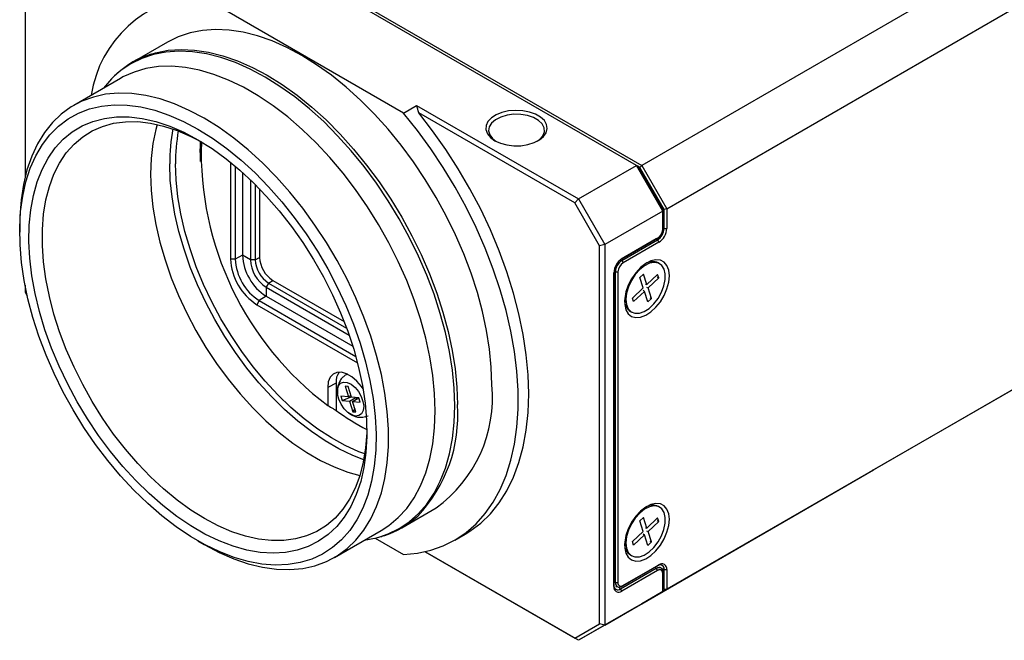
# Model space of a CAD drawing. Header units: millimetres. Extents: x 6 to 366, y 5 to 281.
# Tile 6 of 9: x 292 to 339, y 183 to 212. Entities that reach past the tile are written whole.
import ezdxf

# ---------------------------------------------------------------- set-up
doc = ezdxf.new("R2010")
doc.units = ezdxf.units.MM
doc.header["$LTSCALE"] = 1.333333

msp = doc.modelspace()

# ---------------------------------------------------------------- linework, layer by layer
at = {"color": 7, "linetype": 'Continuous', "lineweight": 25}
for p, q in [((321.7141379, 205.4189804), (296.5725634, 219.9329024)), ((296.6982713, 220.0054603), (321.9655536, 205.4189687)), ((346.5414426, 219.6063274), (321.9655536, 205.4189687)), ((323.1597784, 203.3505107), (347.7356674, 217.5378694)), ((292.5499115, 217.4051714), (292.5499115, 204.8647194)), ((310.5988022, 207.9169682), (300.899674, 213.5161557)), ((299.338648, 211.2969291), (297.697006, 210.3492294)), ((297.0965337, 209.5663757), (294.8731876, 208.2828653)), ((296.8950418, 209.7509558), (296.8696305, 209.728246)), ((310.5988022, 207.9169682), (311.2273415, 208.2798163)), ((311.2273415, 208.2798163), (318.9485647, 203.822449)), ((318.7707869, 203.6347759), (311.330832, 207.9297705)), ((300.909485, 206.0341118), (300.909485, 205.5986941)), ((302.3551255, 205.5660226), (302.3551255, 200.9536198)), ((302.5787316, 205.382232), (302.5787316, 200.9536198)), ((318.9485647, 203.822449), (321.7141379, 205.4189804)), ((322.9712166, 203.2416562), (321.7141379, 205.4189804)), ((321.7141379, 205.4189804), (321.7509569, 205.3977135)), ((321.7509569, 205.3977135), (322.9712166, 203.2841616)), ((321.8766647, 205.3251321), (321.7509671, 205.3976958)), ((321.9655536, 205.4189687), (321.8766647, 205.3251321)), ((323.0340705, 203.3204465), (321.8766647, 205.3251321)), ((321.9655536, 205.4189687), (323.1597784, 203.3505107)), ((302.924105, 205.0831209), (302.924105, 201.1331422)), ((303.2979346, 204.7378672), (303.2979346, 200.917335)), ((303.528493, 204.5133777), (303.528493, 200.917335)), ((303.7379121, 204.301551), (303.7379121, 201.0261894)), ((318.9485647, 203.822449), (318.7707869, 203.6347759)), ((319.9542277, 201.5849964), (318.7707869, 203.6347759)), ((318.9485647, 203.822449), (320.2056434, 201.6451248)), ((322.9712166, 203.2416562), (320.2056434, 201.6451248)), ((322.9712166, 203.2416562), (322.9712166, 203.2841616)), ((322.9712166, 202.3834038), (322.9712166, 203.2416562)), ((323.1597784, 203.3505107), (323.0340705, 203.3204465)), ((323.0340705, 202.4069524), (323.0340705, 203.3204465)), ((323.1597784, 203.3505107), (323.1597784, 202.4069524)), ((292.2953531, 202.5852411), (292.2953531, 202.2405354)), ((322.7706801, 201.9833209), (322.7708686, 201.9834287)), ((323.0340705, 202.4069524), (323.1597784, 202.4069524)), ((320.2056434, 201.6451248), (319.9542277, 201.5849964)), ((319.9542277, 183.5599019), (319.9542277, 201.5849964)), ((320.2056434, 201.6451248), (320.2056434, 183.4997734)), ((322.6580439, 201.9109759), (320.9935792, 200.9501009)), ((321.0227446, 200.968205), (322.7198008, 201.9478947)), ((321.0227446, 200.8829316), (322.7198008, 201.8626213)), ((322.7826548, 201.7537551), (321.0855985, 200.7740654)), ((322.7198008, 201.9478947), (322.6580439, 201.9109759)), ((322.7198008, 201.8626213), (322.7826548, 201.7537551)), ((302.924105, 201.1331422), (302.5787316, 200.9536198)), ((303.2979346, 200.917335), (302.924105, 201.1331422)), ((303.528493, 200.917335), (303.7379121, 201.0261894)), ((302.5787316, 200.9536198), (302.3551255, 200.9536198)), ((303.528493, 200.917335), (303.2979346, 200.917335)), ((321.0227446, 200.8829316), (321.0855985, 200.7740654)), ((322.8207279, 200.731092), (322.757874, 200.7673768)), ((320.6346402, 185.3442189), (320.6346402, 200.2959885)), ((320.6357276, 200.3301412), (320.6357276, 185.4161498)), ((320.7084749, 200.3386005), (320.8341828, 200.3386005)), ((320.7084749, 185.5319938), (320.7084749, 200.3386005)), ((320.8341828, 200.3386005), (320.8341828, 185.5319938)), ((322.0502738, 200.2397242), (321.8790434, 200.0783671)), ((322.041435, 199.5789224), (321.8790434, 200.0783671)), ((322.2126653, 199.7402795), (322.0502738, 200.2397242)), ((322.7263563, 200.2243507), (322.2126653, 199.7402795)), ((322.7023009, 200.0945026), (322.7804868, 200.0578692)), ((322.7804868, 200.0578692), (322.7263563, 200.2243507)), ((292.5499115, 199.7092828), (292.5499115, 199.3800768)), ((304.167461, 199.81061), (304.0521818, 199.6109405)), ((304.0521818, 199.6109405), (308.0086941, 197.3268945)), ((304.0521818, 199.6109405), (304.0521818, 199.1792559)), ((304.167461, 199.81061), (304.3664515, 199.9375273)), ((304.167461, 199.81061), (307.8889336, 197.6622496)), ((304.3664515, 199.9375273), (307.771782, 197.9716719)), ((322.1418447, 199.7542604), (322.2126653, 199.7402795)), ((322.1886099, 199.6104313), (322.2667958, 199.5737979)), ((322.7804868, 200.0578692), (322.2667958, 199.5737979)), ((292.5499115, 199.3800768), (292.6586331, 199.1917655)), ((304.0521818, 199.1792559), (303.7240073, 198.9699441)), ((304.0521818, 199.1792559), (308.1834973, 196.7942982)), ((322.041435, 199.5789224), (321.527744, 199.0948511)), ((322.0955655, 199.4124408), (321.5818745, 198.9283695)), ((322.0406782, 199.4710295), (322.0955655, 199.4124408)), ((322.2579571, 198.9129961), (322.0955655, 199.4124408)), ((322.4291874, 199.0743532), (322.2667958, 199.5737979)), ((347.7356674, 199.392518), (323.1597784, 185.2051593)), ((303.7240073, 198.9699441), (303.6122043, 198.7762956)), ((303.6122043, 198.7762956), (308.4066984, 196.0084931)), ((303.7240073, 198.9699441), (308.324897, 196.313907)), ((321.5818745, 198.9283695), (321.527744, 199.0948511)), ((322.4291874, 199.0743532), (322.2579571, 198.9129961)), ((322.3510015, 199.1109866), (322.4291874, 199.0743532)), ((321.424649, 198.4579131), (321.4875029, 198.4216283)), ((332.9649924, 190.8653529), (346.4785887, 198.666586)), ((307.3834404, 195.0386363), (306.9865526, 194.8323371)), ((307.3834404, 195.0386363), (307.3834404, 193.7380164)), ((306.9865526, 194.8323371), (306.9865526, 193.9747084)), ((307.9648369, 194.8772079), (307.8199471, 194.8906253)), ((307.8199471, 194.8906253), (307.9719819, 194.3845743)), ((308.1168716, 194.3711569), (307.9648369, 194.8772079)), ((308.0920214, 194.4538716), (307.9719819, 194.3845743)), ((307.9719819, 194.3845743), (307.6097577, 194.4181178)), ((307.6097577, 194.4181178), (307.6705716, 194.2156974)), ((307.6705716, 194.2156974), (308.114749, 194.3782221)), ((307.6705716, 194.2156974), (308.0327958, 194.1821539)), ((308.0327958, 194.1821539), (308.3265579, 194.3517391)), ((308.0327958, 194.1821539), (308.1848306, 193.6761029)), ((308.4790959, 194.3376135), (308.1168716, 194.3711569)), ((308.1776855, 194.1687365), (308.4714476, 194.3383217)), ((308.3297203, 193.6626855), (308.1776855, 194.1687365)), ((308.1776855, 194.1687365), (308.5399098, 194.1351931)), ((308.3719158, 194.2808633), (308.351311, 194.3494469)), ((308.5399098, 194.1351931), (308.4790959, 194.3376135)), ((308.2816414, 193.8227173), (308.1848306, 193.6761029)), ((308.1848306, 193.6761029), (308.3297203, 193.6626855)), ((321.9655536, 184.5155239), (333.0278464, 190.9016495)), ((333.0278464, 190.9016495), (332.9649924, 190.8653529)), ((310.5181861, 188.1398874), (312.1598282, 189.0875872)), ((322.8207279, 189.1180671), (322.757874, 189.1543519)), ((322.0502738, 188.6266993), (321.8790434, 188.4653422)), ((322.041435, 187.9658975), (321.8790434, 188.4653422)), ((322.2126653, 188.1272546), (322.0502738, 188.6266993)), ((322.7263563, 188.6113259), (322.2126653, 188.1272546)), ((322.7804868, 188.4448443), (322.2667958, 187.960773)), ((322.7023009, 188.4814777), (322.7804868, 188.4448443)), ((322.7804868, 188.4448443), (322.7263563, 188.6113259)), ((307.3166207, 186.7278714), (309.5399669, 188.0113818)), ((322.041435, 187.9658975), (321.527744, 187.4818262)), ((322.1418447, 188.1412355), (322.2126653, 188.1272546)), ((322.1886099, 187.9974065), (322.2667958, 187.960773)), ((322.4291874, 187.4613283), (322.2667958, 187.960773)), ((300.7949663, 187.5171782), (301.093474, 187.3447974)), ((309.2554397, 187.6438673), (310.5988022, 186.8683606)), ((313.0486448, 187.5479448), (313.5514763, 187.8382232)), ((321.5818745, 187.3153447), (321.527744, 187.4818262)), ((322.0955655, 187.7994159), (321.5818745, 187.3153447)), ((322.0406782, 187.8580046), (322.0955655, 187.7994159)), ((322.2579571, 187.2999712), (322.0955655, 187.7994159)), ((322.4291874, 187.4613283), (322.2579571, 187.2999712)), ((322.3510015, 187.4979617), (322.4291874, 187.4613283)), ((318.9485647, 182.7738414), (311.6295669, 186.9990089)), ((311.6295964, 186.9990155), (318.7707869, 182.876494)), ((321.424649, 186.8448882), (321.4875029, 186.8086034)), ((320.9609876, 185.2283201), (322.6580439, 186.2080098)), ((322.7198008, 186.3302006), (321.0227446, 185.3505108)), ((322.7198008, 186.0997879), (321.0227446, 185.1200982)), ((321.0855985, 185.3868074), (322.7826548, 186.3664972)), ((322.7198008, 186.0997879), (322.6580439, 186.2080098)), ((322.7198008, 186.3302006), (322.7826548, 186.3664972)), ((322.8865652, 186.2262421), (322.8181951, 186.2670894)), ((322.9712166, 185.9545573), (322.9712166, 186.0271269)), ((323.0340705, 186.1487176), (323.1597784, 186.1487176)), ((323.0340705, 185.2352235), (323.0340705, 186.1487176)), ((323.1597784, 186.1487176), (323.1597784, 185.2051593)), ((320.7084749, 185.5319938), (320.8341828, 185.5319938)), ((322.9712166, 185.0963049), (322.9712166, 185.9545573)), ((320.2056434, 183.4997734), (322.9712166, 185.0963049)), ((320.6346402, 185.3442189), (320.6357276, 185.4161498)), ((320.7376865, 185.364792), (320.8005404, 185.3285072)), ((321.0227446, 185.1200982), (320.9609876, 185.2283201)), ((321.0227446, 185.3505108), (321.0855985, 185.3868074)), ((321.7141379, 184.3703729), (322.9712166, 185.0963049)), ((323.1597784, 185.2051593), (321.9655536, 184.5155239)), ((322.9712217, 185.1989298), (323.0340705, 185.2352235)), ((323.0340705, 185.2352235), (323.1597784, 185.2051593)), ((321.7141379, 184.3703729), (318.9485647, 182.7738414)), ((321.965523, 184.5155416), (321.9655536, 184.5155239)), ((318.7707869, 182.876494), (319.9542277, 183.5599019)), ((320.2056434, 183.4997734), (318.9485647, 182.7738414)), ((320.2056434, 183.4997734), (319.9542277, 183.5599019)), ((318.9485647, 182.7738414), (318.7707869, 182.876494))]:
    msp.add_line(p, q, dxfattribs=at)
at = {"color": 8, "linetype": 'Continuous', "lineweight": 25}
for p, q in [((322.9712166, 202.4432372), (323.0340705, 202.4069524)), ((322.7198008, 201.8626213), (322.6569469, 201.8989061)), ((320.9598906, 200.9192164), (321.0227446, 200.8829316)), ((320.7084749, 200.3386005), (320.645621, 200.3748853)), ((322.6580439, 186.2080098), (322.594093, 186.2462169)), ((323.0340705, 186.1487176), (322.9712166, 186.1850024)), ((320.645621, 185.5682786), (320.7084749, 185.5319938)), ((320.8970367, 185.2665272), (320.9609876, 185.2283201))]:
    msp.add_line(p, q, dxfattribs=at)
at = {"color": 7, "linetype": 'Continuous', "lineweight": 25, "flags": 128}
for points in [[(314.8159184, 194.9581751), (314.7879688, 195.7957663), (314.7042925, 196.6604635), (314.5654053, 197.5469353), (314.3721635, 198.4497164), (314.1257584, 199.3632408), (313.8277094, 200.2818765), (313.4798539, 201.1999596), (313.0843365, 202.1118298), (312.6435959, 203.0118653), (312.1603492, 203.894517), (311.6375759, 204.754343), (311.0784991, 205.5860422), (310.4865655, 206.384487), (309.8654248, 207.1447546), (309.2189064, 207.8621578), (308.5509964, 208.5322735), (307.8658126, 209.1509702), (307.1675794, 209.7144335), (306.4606016, 210.2191894), (305.7492381, 210.6621259), (305.0378746, 211.0405122), (304.3308968, 211.3520155), (303.6326636, 211.5947151), (302.9474798, 211.7671148), (302.2795698, 211.8681516), (301.6330514, 211.8972027), (301.0119107, 211.8540888), (300.4199771, 211.739076), (299.8609003, 211.5528731), (299.338648, 211.2969291)], [(309.5399669, 188.0113818), (309.9048088, 188.248287), (310.3529877, 188.6234308), (310.7555436, 189.0645014), (311.1098658, 189.5686384), (311.4136564, 190.1325721), (311.6649451, 190.7526453), (311.8621024, 191.4248365), (312.0038495, 192.1447864), (312.0892671, 192.9078258), (312.1178014, 193.7090061), (312.0892671, 194.5431313), (312.0038495, 195.4047918), (311.8621024, 196.2883994), (311.6649451, 197.1882236), (311.4136564, 198.0984286), (311.1098658, 199.0131114), (310.7555436, 199.9263401), (310.3529877, 200.8321918), (309.9048088, 201.7247919), (309.4139136, 202.5983515), (308.8834857, 203.4472052), (308.316965, 204.2658478), (307.7180258, 205.0489702), (307.0905524, 205.7914935), (306.4386141, 206.4886021), (305.7664391, 207.1357751), (305.0783866, 207.7288153), (304.378919, 208.2638765), (303.6725725, 208.7374888), (302.9639281, 209.1465805), (302.2575816, 209.4884985), (301.558114, 209.7610254), (300.8700615, 209.9623937), (300.1978865, 210.0912975), (299.5459482, 210.1469008), (298.9184748, 210.1288429), (298.3195356, 210.037241), (297.7530149, 209.8726891), (297.222587, 209.6362545), (297.0965337, 209.5663757)], [(296.824751, 209.6891231), (296.6803442, 209.5492879), (296.2901063, 209.1008351)], [(301.0949041, 207.6667651), (300.3868345, 208.0425748), (299.6833569, 208.3500466), (298.9890337, 208.5871865), (298.308368, 208.7524566), (297.6457739, 208.844785), (297.0055489, 208.8635729), (296.3918448, 208.8086985), (295.8086419, 208.6805177), (295.2597224, 208.4798618), (294.7486464, 208.208032), (294.2787282, 207.8667914), (293.8530156, 207.4583529), (293.4742694, 206.9853656), (293.1449459, 206.4508968), (292.867181, 205.8584128), (292.642776, 205.2117561), (292.4731863, 204.5151206), (292.3595117, 203.7730241), (292.3024895, 202.9902795), (292.2953531, 202.5852411)], [(300.7963479, 207.1496506), (301.4892579, 206.7169782), (302.1775567, 206.221857), (302.8566638, 205.667582), (303.5220598, 205.0578419), (304.1693167, 204.3966943), (304.794127, 203.6885391), (305.3923327, 202.9380889), (305.959953, 202.150338), (306.4932103, 201.3305285), (306.9885559, 200.4841162), (307.4426933, 199.6167339), (307.8526005, 198.7341538), (308.2155495, 197.8422494), (308.5291248, 196.946956), (308.7912399, 196.0542319), (309.0001502, 195.1700179), (309.1544656, 194.3001982), (309.2531592, 193.4505615), (309.295574, 192.6267618), (309.2814279, 191.8342815), (309.2108149, 191.0783943), (309.0842051, 190.3641306), (308.902441, 189.6962437), (308.6667321, 189.0791783), (308.3786471, 188.5170408), (308.0401032, 188.0135721), (307.6533533, 187.5721228), (307.2209712, 187.1956306), (306.7458342, 186.8866011), (306.2311044, 186.6470907), (305.6802072, 186.4786934), (305.0968087, 186.3825298), (304.4847914, 186.3592399), (303.848228, 186.4089786), (303.191355, 186.531415), (302.5185435, 186.7257343), (301.8342711, 186.9906433), (301.1430915, 187.3243791), (300.4496044, 187.7247207), (299.7584248, 188.1890039), (299.0741524, 188.714139), (298.4013409, 189.2966313), (297.7444678, 189.9326044), (297.1079045, 190.617826), (296.4958872, 191.3477361), (295.9124887, 192.1174773), (295.3615914, 192.921927), (294.8468616, 193.7557317), (294.3717247, 194.6133427), (293.9393425, 195.4890527), (293.5525926, 196.377034), (293.2140487, 197.2713771), (292.9259638, 198.1661304), (292.6902549, 199.0553395), (292.5084908, 199.9330868), (292.3818809, 200.7935311), (292.311268, 201.6309462), (292.2971219, 202.4397593), (292.3395367, 203.2145878), (292.4382302, 203.9502755), (292.5925456, 204.6419264), (292.801456, 205.2849377), (293.063571, 205.8750302), (293.3771464, 206.4082771), (293.7400954, 206.8811296), (294.1500025, 207.290441), (294.60414, 207.6334873), (295.0994856, 207.9079857), (295.6327429, 208.1121094), (296.2003631, 208.2445001), (296.7985689, 208.3042766), (297.4233792, 208.2910411), (298.070636, 208.2048818), (298.7360321, 208.0463721), (299.4151391, 207.8165667), (300.1034379, 207.516995), (300.7963479, 207.1496506)], [(300.7963479, 206.6415808), (301.4708765, 206.2195373), (302.1406737, 205.7351613), (302.8010414, 205.1918502), (303.4473477, 204.593415), (304.0750591, 203.9440534), (304.6797726, 203.2483201), (305.2572468, 202.5110952), (305.8034309, 201.7375497), (306.314494, 200.9331097), (306.7868512, 200.1034175), (307.2171894, 199.254293), (307.60249, 198.3916921), (307.9400503, 197.5216653), (308.2275028, 196.6503153), (308.462831, 195.783754), (308.6443843, 194.9280596), (308.7708893, 194.0892342), (308.8414587, 193.2731616), (308.8555973, 192.485566), (308.8132061, 191.7319718), (308.7145825, 191.0176649), (308.5604181, 190.3476556), (308.3517943, 189.7266436), (308.0901745, 189.1589848), (307.7773937, 188.648661), (307.4156459, 188.1992517), (307.0074685, 187.8139092), (306.5557246, 187.4953363), (306.0635827, 187.2457677), (305.534495, 187.066954), (304.9721726, 186.9601492), (304.3805598, 186.9261027), (303.7638063, 186.9650532), (303.1262383, 187.0767275), (302.4723277, 187.2603423), (301.8066613, 187.5146096), (301.1339083, 187.837746), (300.4587876, 188.2274849), (299.7860346, 188.6810926), (299.1203682, 189.1953873), (298.4664576, 189.7667616), (297.8288895, 190.3912077), (297.2121361, 191.0643456), (296.6205232, 191.7814538), (296.0582008, 192.5375022), (295.5291131, 193.3271876), (295.0369713, 194.144971), (294.5852274, 194.9851163), (294.1770499, 195.8417304), (293.8153022, 196.7088049), (293.5025214, 197.5802577), (293.2409016, 198.4499762), (293.0322778, 199.3118601), (292.8781134, 200.1598638), (292.7794897, 200.9880393), (292.7370985, 201.7905773), (292.7512372, 202.5618488), (292.8218065, 203.2964437), (292.9483116, 203.9892095), (293.1298649, 204.6352869), (293.3651931, 205.230144), (293.6526455, 205.7696085), (293.9902059, 206.2498964), (294.3755065, 206.6676387), (294.8058446, 207.0199054), (295.2782019, 207.3042255), (295.7892649, 207.5186047), (296.3354491, 207.6615394), (296.9129232, 207.7320268), (297.5176368, 207.7295727), (298.1453482, 207.6541942), (298.7916545, 207.50642), (299.4520222, 207.2872867), (300.1218194, 206.9983314), (300.7963479, 206.6415808)], [(301.093474, 187.3447974), (301.0949041, 187.3439716), (301.8029738, 186.968162), (302.5064514, 186.6606901), (303.2007745, 186.4235502), (303.8814403, 186.2582801), (304.5440343, 186.1659517), (305.1842594, 186.1471638), (305.7979635, 186.2020382), (306.3811664, 186.330219), (306.9300858, 186.530875), (307.4411619, 186.8027047), (307.91108, 187.1439454), (308.3367927, 187.5523838), (308.7155389, 188.0253712), (309.0448624, 188.55984), (309.3226273, 189.1523239), (309.5470323, 189.7989806), (309.716622, 190.4956162), (309.8302966, 191.2377126), (309.8873187, 192.0204573), (309.8873187, 192.8387737), (309.8302966, 193.6873547), (309.716622, 194.560697), (309.5470323, 195.4531367), (309.3226273, 196.3588858), (309.0448624, 197.2720704), (308.7155389, 198.186768), (308.3367927, 199.0970464), (307.91108, 199.9970022), (307.4411619, 200.8807988), (306.9300858, 201.7427044), (306.3811664, 202.5771293), (305.7979635, 203.3786618), (305.1842594, 204.1421038), (304.5440343, 204.862504), (303.8814403, 205.5351904), (303.2007745, 206.1558003), (302.5064514, 206.7203088), (301.8029738, 207.2250549), (301.0949041, 207.6667651), (301.0949041, 207.6667651)], [(310.5988022, 186.8683606), (311.2646296, 186.9306777), (311.899772, 187.0667758), (312.5006958, 187.2758978), (313.0640578, 187.5568801), (313.5867237, 187.9081596), (314.0657855, 188.3277819), (314.4985782, 188.8134124), (314.8826937, 189.3623492), (315.2159951, 189.9715385), (315.4966281, 190.6375909), (315.7230312, 191.3568008), (315.893945, 192.125167), (316.0084186, 192.9384145), (316.0658151, 193.7920189), (316.0658151, 194.6812312), (316.0084186, 195.6011042), (315.893945, 196.5465201), (315.7230312, 197.5122191), (315.4966281, 198.4928286), (315.2159951, 199.4828929), (314.8826937, 200.4769037), (314.4985782, 201.469331), (314.0657855, 202.4546532), (313.5867237, 203.4273885), (313.0640578, 204.3821252), (312.5006958, 205.3135514), (311.899772, 206.2164852), (311.2646296, 207.0859032), (310.5988022, 207.9169682)], [(313.5514763, 187.8382232), (313.7732502, 187.9742764), (314.285, 188.3568705), (314.7510278, 188.8084818), (315.168681, 189.3265398), (315.5355824, 189.9080958), (315.8496436, 190.5498397), (316.1090772, 191.2481188), (316.3124063, 191.9989586), (316.4584737, 192.7980854), (316.5464481, 193.6409509), (316.5758286, 194.5227574), (316.5464481, 195.438486), (316.4584737, 196.3829244), (316.3124063, 197.3506971), (316.1090772, 198.3362957), (315.8496436, 199.3341104), (315.5355824, 200.3384617), (315.168681, 201.343633), (314.7510278, 202.3439031), (314.285, 203.3335787), (313.7732502, 204.3070266), (313.2186911, 205.2587061), (312.6244791, 206.1832006), (311.9939966, 207.0752478), (311.330832, 207.9297705)], [(314.9573397, 206.5982366), (315.224464, 206.4763051), (315.5330974, 206.3932229), (315.8666013, 206.3534692), (316.2069964, 206.3591869), (316.535932, 206.4100679), (316.8356751, 206.5033692), (317.0900665, 206.6340608), (317.2853917, 206.7950971), (317.4111209, 206.9777967), (317.4604759, 207.1723102), (317.4307959, 207.3681512), (317.3236811, 207.554762), (317.144906, 207.7220822), (316.9041084, 207.8610917), (316.6142698, 207.9642964), (316.2910155, 208.0261325), (315.9517721, 208.0432663), (315.6148284, 208.0147743), (315.2983491, 207.9421924), (315.0193957, 207.8294335), (314.7930067, 207.6825765), (314.6313866, 207.5095385), (314.5432486, 207.3196481), (314.5333441, 207.1231421), (314.6022071, 206.9306144), (314.7461252, 206.7524442), (314.9573397, 206.5982366)], [(316.9822916, 206.571107), (317.0972038, 206.6554187), (317.2489374, 206.8273315), (317.3218456, 207.015627), (317.3113475, 207.208474), (317.2181025, 207.3937552), (317.0479697, 207.5598287), (316.8116391, 207.6962595), (316.5239602, 207.7944751), (316.203009, 207.8483042), (315.8689519, 207.8543647), (315.5427791, 207.8122757), (315.2449852, 207.7246817), (314.9942816, 207.5970867), (314.806421, 207.437508), (314.6932073, 207.2559723), (314.6617543, 207.0638864), (314.7140381, 206.8733196), (314.8467736, 206.696246), (315.0065678, 206.571107)], [(301.1137603, 188.5742247), (300.4570567, 188.9855453), (299.8050847, 189.4583299), (299.1625418, 189.9891721), (298.5340574, 190.574247), (297.9241598, 191.2093393), (297.3372433, 191.889873), (296.7775368, 192.6109449), (296.2490728, 193.3673597), (295.7556591, 194.1536674), (295.3008505, 194.9642025), (294.8879242, 195.7931253), (294.5198551, 196.6344633), (294.1992952, 197.4821545), (293.9285543, 198.3300915), (293.7095829, 199.1721647), (293.5439587, 200.0023071), (293.4328752, 200.8145373), (293.3771326, 201.6030034), (293.3771326, 202.3620244), (293.4328752, 203.0861314), (293.5439587, 203.7701074), (293.7095829, 204.4090242), (293.9285543, 204.9982785), (294.1992952, 205.5336245), (294.5198551, 206.0112053), (294.8879242, 206.4275797), (295.3008505, 206.7797478), (295.7556591, 207.0651723), (296.2490728, 207.2817965), (296.7775368, 207.4280598), (297.3372433, 207.5029083), (297.9241598, 207.5058027), (298.5340574, 207.4367222), (299.1625418, 207.2961645), (299.8050847, 207.0851424), (300.4570567, 206.8051761), (300.9599274, 206.5453242)], [(298.8564176, 207.3730455), (298.7877277, 207.1274332), (298.6486309, 206.4624347), (298.5647699, 205.7546124), (298.5367489, 205.009066), (298.5647699, 204.2311674), (298.6486309, 203.4265212), (298.7877277, 202.600925), (298.9810581, 201.7603272), (299.2272292, 200.9107843), (299.5244673, 200.0584173), (299.8706308, 199.2093675), (300.2632256, 198.3697523), (300.699423, 197.5456213), (301.1760802, 196.7429122), (301.6897629, 195.9674087), (302.2367699, 195.2246982), (302.8131602, 194.5201319), (303.4147807, 193.8587864), (304.0372969, 193.2454265), (304.6762234, 192.6844716), (305.3269567, 192.1799634), (305.9848084, 191.7355369), (306.6450386, 191.3543941), (307.3028903, 191.0392813), (307.9536237, 190.7924687), (308.5206749, 190.6322467)], [(300.909485, 206.0341118), (300.9165648, 206.4057374), (300.9240857, 206.5650969)], [(308.707872, 191.3836923), (308.1784544, 191.5893998), (307.5235265, 191.9031122), (306.8662307, 192.282561), (306.2113028, 192.7250123), (305.5634616, 193.2272782), (304.9273748, 193.78574), (304.3076254, 194.3963738), (303.7086787, 195.05478), (303.1348502, 195.7562149), (302.5902742, 196.4956244), (302.0788746, 197.2676813), (301.6043359, 198.0668228), (301.1700771, 198.887291), (300.7792272, 199.7231745), (300.4346022, 200.5684508), (300.1386852, 201.4170295), (299.8936082, 202.2627966), (299.701137, 203.0996585), (299.5626584, 203.9215854), (299.4791701, 204.7226554), (299.4512737, 205.4970967)], [(308.7553542, 191.65819), (308.4743776, 191.7649101), (307.8237651, 192.0593556), (307.1695203, 192.4207839), (306.5164871, 192.8465192), (305.8695002, 193.3334096), (305.2333497, 193.8778501), (304.6127455, 194.4758101), (304.0122822, 195.1228624), (303.4364055, 195.8142165), (302.889379, 196.5447537), (302.3752527, 197.3090656), (301.897833, 198.1014933), (301.4606545, 198.91617), (301.066954, 199.7470642), (300.7196463, 200.5880242), (300.4213026, 201.4328238), (300.174132, 202.2752084), (299.9799642, 203.1089412), (299.8402369, 203.9278498), (299.7559846, 204.725871), (299.727831, 205.4970967)], [(323.2854863, 200.156917), (323.2566843, 200.4248432), (323.171831, 200.6450713), (323.0355008, 200.8057288), (322.8550434, 200.8981545), (322.6401873, 200.9173659), (322.4025154, 200.8623272), (322.1548406, 200.7360055), (321.9105153, 200.545211), (321.6827109, 200.3002293), (321.4837086, 200.0142675), (321.3242365, 199.7027419), (321.2128919, 199.3824469), (321.1556774, 199.0706497), (321.1556774, 198.7841593), (321.2128919, 198.5384206), (321.3242365, 198.3466813), (321.4837086, 198.2192783), (321.6827109, 198.1630797), (321.9105153, 198.1811153), (322.1548406, 198.2724128), (322.4025154, 198.4320503), (322.6401873, 198.6514218), (322.8550434, 198.9187008), (323.0355008, 199.2194782), (323.171831, 199.5375391), (323.2566843, 199.8557368), (323.2854863, 200.156917)], [(321.8699302, 200.4503884), (321.6552963, 200.2122578), (321.4720051, 199.9341715), (321.3315734, 199.6336025), (321.242825, 199.3294368), (321.2113364, 199.0407862), (321.239086, 198.7857877), (321.3243303, 198.5804638), (321.461713, 198.4377156), (321.6426019, 198.3665127), (321.8556311, 198.371329), (322.0874152, 198.4518618), (322.3233903, 198.603051), (322.5487292, 198.8153967), (322.7492731, 199.0755566), (322.9124211, 199.3671838), (323.0279219, 199.6719544), (323.0885182, 199.9707184), (323.0904026, 200.2447034), (323.0334566, 200.4766939), (322.9212584, 200.6521132), (322.7608577, 200.759939), (322.5623332, 200.7933961), (322.3381589, 200.7503824), (322.1024205, 200.6336005), (321.8699302, 200.4503884)], [(308.6733096, 194.76355), (308.5944888, 194.8786115), (308.3756013, 195.1376329), (308.1355814, 195.3445088), (307.8883782, 195.4872161), (307.6483583, 195.5574614), (307.4294708, 195.5511621), (307.2444365, 195.4686843), (307.1040091, 195.3148215), (307.0163497, 195.0985154), (306.9865526, 194.8323371)], [(307.9418761, 195.4621956), (307.8215863, 195.4131184), (307.8009697, 195.3991688)], [(308.3180894, 193.4669738), (308.1364543, 193.518765), (307.9493439, 193.6378982), (307.7733838, 193.8137877), (307.6242089, 194.0308051), (307.515074, 194.2696673), (307.4556762, 194.5091505), (307.4512933, 194.7279754), (307.5023146, 194.9066986), (307.6042068, 195.0294397), (307.7479163, 195.0852926), (307.9206738, 195.0692945), (308.1071291, 194.982867), (308.2907148, 194.8336895), (308.4551186, 194.635017), (308.5857323, 194.4045026), (308.6709505, 194.1626284), (308.7032011, 193.9308859), (308.6796185, 193.7298666), (308.6022981, 193.5774319), (308.4781102, 193.4871263), (308.3180894, 193.4669738)], [(308.8557717, 192.8654879), (308.850388, 192.6704832), (308.7946454, 191.9463762), (308.6835619, 191.2624002), (308.5179378, 190.6234834), (308.2989664, 190.0342292), (308.0282254, 189.4988831), (307.7076655, 189.0213023), (307.3395965, 188.6049279), (306.9266701, 188.2527598), (306.4718615, 187.9673354), (305.9784478, 187.7507111), (305.4499838, 187.6044478), (304.8902773, 187.5295993), (304.3033608, 187.5267049), (303.6934633, 187.5957854), (303.0649789, 187.7363431), (302.4224359, 187.9473653), (301.7704639, 188.2273315), (301.1137603, 188.5742247)], [(323.2854863, 188.5438921), (323.2566843, 188.8118183), (323.171831, 189.0320464), (323.0355008, 189.1927039), (322.8550434, 189.2851297), (322.6401873, 189.304341), (322.4025154, 189.2493023), (322.1548406, 189.1229807), (321.9105153, 188.9321861), (321.6827109, 188.6872044), (321.4837086, 188.4012426), (321.3242365, 188.089717), (321.2128919, 187.769422), (321.1556774, 187.4576248), (321.1556774, 187.1711345), (321.2128919, 186.9253957), (321.3242365, 186.7336565), (321.4837086, 186.6062534), (321.6827109, 186.5500548), (321.9105153, 186.5680904), (322.1548406, 186.6593879), (322.4025154, 186.8190255), (322.6401873, 187.0383969), (322.8550434, 187.3056759), (323.0355008, 187.6064533), (323.171831, 187.9245142), (323.2566843, 188.2427119), (323.2854863, 188.5438921)], [(321.8699302, 188.8373635), (321.6552963, 188.599233), (321.4720051, 188.3211466), (321.3315734, 188.0205777), (321.242825, 187.716412), (321.2113364, 187.4277614), (321.239086, 187.1727628), (321.3243303, 186.9674389), (321.461713, 186.8246908), (321.6426019, 186.7534879), (321.8556311, 186.7583041), (322.0874152, 186.8388369), (322.3233903, 186.9900261), (322.5487292, 187.2023718), (322.7492731, 187.4625317), (322.9124211, 187.754159), (323.0279219, 188.0589295), (323.0885182, 188.3576935), (323.0904026, 188.6316785), (323.0334566, 188.8636691), (322.9212584, 189.0390883), (322.7608577, 189.1469141), (322.5623332, 189.1803712), (322.3381589, 189.1373575), (322.1024205, 189.0205757), (321.8699302, 188.8373635)], [(308.7335394, 187.5458412), (309.3182303, 187.6598271), (309.4670988, 187.7014969)]]:
    msp.add_lwpolyline(points, dxfattribs=at)
at = {"color": 8, "linetype": 'Continuous', "lineweight": 25, "flags": 128}
for points in [[(298.5596354, 210.7282615), (298.7783351, 210.7913762), (299.3702686, 210.9063891), (299.9914093, 210.9495029), (300.6379277, 210.9204518), (301.3058378, 210.819415), (301.9910216, 210.6470153), (302.6892548, 210.4043157), (303.3962325, 210.0928125), (304.107596, 209.7144261), (304.8189596, 209.2714896), (305.5259373, 208.7667337), (306.2241705, 208.2032704), (306.9093543, 207.5845737), (307.5772644, 206.914458), (308.2237828, 206.1970549), (308.8449235, 205.4367872), (309.436857, 204.6383425), (309.9959339, 203.8066432), (310.5187072, 202.9468172), (311.0019538, 202.0641655), (311.4426945, 201.1641301), (311.8382118, 200.2522598), (312.1860673, 199.3341767), (312.4841164, 198.4155411), (312.7305214, 197.5020166), (312.9237632, 196.5992355), (313.0626505, 195.7127637), (313.1463268, 194.8480666), (313.1742763, 194.0104753)], [(313.047837, 193.9593658), (313.0199459, 194.7952062), (312.9364445, 195.6580958), (312.7978476, 196.5427145), (312.6050097, 197.4436085), (312.3591197, 198.3552233), (312.0616937, 199.2719387), (311.7145654, 200.1881026), (311.3198748, 201.0980668), (310.8800555, 201.9962208), (310.397819, 202.8770274), (309.8761385, 203.7350561), (309.3182303, 204.5650167), (308.7275341, 205.3617925), (308.1076918, 206.1204708), (307.4625249, 206.8363744), (306.796011, 207.5050893), (306.1122595, 208.1224927), (305.4154859, 208.6847781), (304.709986, 209.1884789), (304.0001095, 209.6304895), (303.290233, 210.0080848), (302.5847331, 210.3189369), (301.8879594, 210.5611292), (301.2042079, 210.7331685), (300.5376941, 210.8339941), (299.8925272, 210.8629845), (299.2726849, 210.8199608), (298.6819887, 210.7051883), (298.1240805, 210.5193747), (297.6024, 210.2636655), (297.1201635, 209.9396374), (296.824751, 209.6891231)], [(309.4670988, 187.7014969), (309.8761385, 187.8456407), (310.397819, 188.1013499), (310.8800555, 188.4253781), (311.3198748, 188.8157276), (311.7145654, 189.2699917), (312.0616937, 189.7853697), (312.3591197, 190.3586843), (312.6050097, 190.9864007), (312.7978476, 191.6646487), (312.9364445, 192.3892469), (313.0199459, 193.1557278), (313.047837, 193.9593658)]]:
    msp.add_lwpolyline(points, dxfattribs=at)
at = {"color": 7, "linetype": 'Continuous', "lineweight": 25}
for centre, radius, start, end in [((301.2356662, 207.9386802), 5.5875866, 93.44738374, 171.48804101), ((299.8555771, 206.6101008), 4.3172575, 107.4682387, 132.45541488), ((308.1553027, 205.5521761), 8.7042033, 169.35952067, 180.36256512), ((308.3087506, 205.549588), 8.5810801, 169.84035499, 180.35048618), ((316.0713621, 206.0601179), 15.1192224, 178.16094736, 233.06718766), ((322.3517523, 202.4380017), 0.6830244, 302.60547834, 357.39452151), ((322.3409965, 202.4442115), 0.8196292, 302.60547834, 357.39452151), ((305.373299, 201.2445942), 2.4517285, 182.60547849, 237.39452166), ((305.1025487, 201.088288), 1.3660487, 182.60547849, 237.39452166), ((305.0843986, 201.0778169), 2.7320974, 182.60547849, 237.39452166), ((305.0652665, 201.066771), 2.4891081, 182.60547849, 237.39452166), ((304.9354984, 200.9918533), 1.6392585, 182.60547849, 237.39452166), ((304.9157715, 200.9804639), 1.388714, 182.60547849, 237.39452166), ((321.4772627, 200.2576445), 0.8434945, 122.60547834, 177.39452151), ((321.3907932, 200.3075513), 0.6830244, 122.60547834, 177.39452151), ((321.3800374, 200.3137611), 0.5464195, 122.60547834, 177.39452151), ((322.4846756, 200.191346), 0.6375333, 64.626074, 122.4041358), ((321.7740522, 198.9761772), 0.6250443, 176.96759997, 236.01294329), ((308.1945183, 195.0894137), 0.8126658, 144.27348848, 183.58231726), ((308.3790293, 194.3343277), 6.4670493, 305.77650442, 5.53567597), ((313.6234417, 202.1718902), 10.4913223, 233.5032356, 242.96646705), ((322.4846756, 188.5783212), 0.6375333, 64.626074, 122.4041358), ((308.3596334, 191.8790614), 4.3172875, 287.55005345, 312.54776001), ((321.7740522, 187.3631524), 0.6250443, 176.96759997, 236.01294329), ((322.8424819, 186.1797963), 0.194093, 350.78596301, 129.20328524), ((322.9298721, 186.1860121), 0.2329116, 350.78596301, 129.20328524), ((320.9000635, 185.5009151), 0.194093, 170.78596301, 309.20328524), ((320.9874537, 185.5071308), 0.1552744, 170.78596301, 309.20328524), ((320.8712407, 185.3058385), 0.2396933, 170.78596301, 309.20328524), ((320.8340162, 185.3839842), 0.2008806, 170.78596301, 309.20328524)]:
    msp.add_arc(centre, radius, start, end, dxfattribs=at)
at = {"color": 8, "linetype": 'Continuous', "lineweight": 25}
msp.add_arc((306.2502637, 193.4867744), 6.9437896, 316.40289627, 4.32535717, dxfattribs=at)
at = {"color": 7, "linetype": 'Continuous', "lineweight": 25}
msp.add_ellipse((297.2639567, 195.2938095), major_axis=(10.3241785, 17.8810329), ratio=0.5773346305, start_param=5.7688990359, end_param=5.7942207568, dxfattribs=at)
for points, knots in [([(322.7198008, 201.9478947), (322.7203151, 201.9481926), (322.7213435, 201.9487883), (322.7228861, 201.9496958), (322.7244286, 201.9506134), (322.7259709, 201.9515421), (322.727513, 201.9524816), (322.7290548, 201.9534318), (322.7305963, 201.9543928), (322.7321373, 201.9553644), (322.7336779, 201.9563467), (322.7352179, 201.9573397), (322.7367574, 201.9583432), (322.7382962, 201.9593572), (322.7398343, 201.9603818), (322.7413717, 201.9614167), (322.7429083, 201.9624621), (322.744444, 201.9635179), (322.7459787, 201.964584), (322.7475125, 201.9656604), (322.7490453, 201.9667471), (322.7505769, 201.9678439), (322.7521074, 201.9689509), (322.7536367, 201.9700681), (322.7551647, 201.9711953), (322.7566913, 201.9723326), (322.7582166, 201.9734799), (322.7597405, 201.9746372), (322.7612628, 201.9758043), (322.7627836, 201.9769814), (322.7643027, 201.9781683), (322.7658202, 201.979365), (322.767336, 201.9805715), (322.7688499, 201.9817877), (322.770362, 201.9830136), (322.7718722, 201.9842491), (322.7733805, 201.9854943), (322.7748867, 201.9867489), (322.7763908, 201.988013), (322.7778928, 201.9892865), (322.7793926, 201.9905694), (322.7808901, 201.9918617), (322.7823854, 201.9931632), (322.7838783, 201.9944739), (322.7853688, 201.9957938), (322.7868568, 201.9971228), (322.7883423, 201.9984609), (322.7898253, 201.999808), (322.7913056, 202.0011641), (322.7927832, 202.0025291), (322.794258, 202.0039029), (322.7957301, 202.0052856), (322.7971993, 202.006677), (322.7986656, 202.0080771), (322.8001289, 202.0094858), (322.8015893, 202.0109032), (322.8030465, 202.0123291), (322.8045006, 202.0137636), (322.8059515, 202.0152064), (322.8073992, 202.0166577), (322.8088436, 202.0181173), (322.8102846, 202.0195853), (322.8117222, 202.0210614), (322.8131564, 202.0225458), (322.814587, 202.0240383), (322.8160141, 202.0255388), (322.8174375, 202.0270475), (322.8188573, 202.0285641), (322.8202733, 202.0300885), (322.8216855, 202.0316209), (322.8230938, 202.033161), (322.8244983, 202.0347089), (322.8258988, 202.0362644), (322.8272954, 202.0378275), (322.8286879, 202.0393982), (322.8300763, 202.0409763), (322.8314605, 202.0425619), (322.8328405, 202.0441548), (322.8342163, 202.0457551), (322.8355878, 202.0473625), (322.836955, 202.0489772), (322.8383177, 202.0505989), (322.839676, 202.0522277), (322.8410297, 202.0538635), (322.842379, 202.0555063), (322.8437236, 202.0571559), (322.8450635, 202.0588123), (322.8463988, 202.0604755), (322.8477292, 202.0621453), (322.8490549, 202.0638218), (322.8503757, 202.0655048), (322.8516916, 202.0671944), (322.8530025, 202.0688904), (322.8543084, 202.0705928), (322.8556092, 202.0723015), (322.856905, 202.0740164), (322.8581955, 202.0757376), (322.8594808, 202.0774649), (322.8607609, 202.0791983), (322.8620356, 202.0809376), (322.863305, 202.0826829), (322.8645689, 202.0844341), (322.8658274, 202.0861911), (322.8670804, 202.0879538), (322.8683278, 202.0897221), (322.8695697, 202.0914961), (322.8708059, 202.0932755), (322.8720364, 202.0950604), (322.8732612, 202.0968507), (322.8744802, 202.0986464), (322.8756934, 202.1004472), (322.8769008, 202.1022533), (322.8781022, 202.1040645), (322.8792977, 202.1058807), (322.8804872, 202.1077019), (322.8816706, 202.1095279), (322.882848, 202.1113589), (322.8840193, 202.1131946), (322.8851843, 202.115035), (322.8863432, 202.11688), (322.8874958, 202.1187296), (322.888642, 202.1205838), (322.889782, 202.1224423), (322.8909155, 202.1243052), (322.8920426, 202.1261724), (322.8931632, 202.1280438), (322.8942772, 202.1299194), (322.8953847, 202.131799), (322.8964856, 202.1336827), (322.8975797, 202.1355704), (322.8986672, 202.1374619), (322.8997479, 202.1393572), (322.9008219, 202.1412562), (322.901889, 202.1431589), (322.9029492, 202.1450652), (322.9040026, 202.146975), (322.905049, 202.1488882), (322.9060884, 202.1508048), (322.9071208, 202.1527247), (322.9081462, 202.1546478), (322.9091645, 202.156574), (322.9101756, 202.1585033), (322.9111796, 202.1604357), (322.9121764, 202.1623709), (322.913166, 202.164309), (322.9141483, 202.1662498), (322.9151233, 202.1681934), (322.916091, 202.1701396), (322.9170513, 202.1720884), (322.9180041, 202.1740397), (322.9189495, 202.1759933), (322.9198875, 202.1779494), (322.9208179, 202.1799076), (322.9217407, 202.1818681), (322.9226559, 202.1838307), (322.9235635, 202.1857954), (322.9244635, 202.187762), (322.9253557, 202.1897306), (322.9262401, 202.1917009), (322.9271168, 202.1936731), (322.9279857, 202.1956469), (322.9288467, 202.1976223), (322.9296998, 202.1995993), (322.930545, 202.2015777), (322.9313823, 202.2035575), (322.9322115, 202.2055386), (322.9330328, 202.2075209), (322.933846, 202.2095044), (322.9346511, 202.211489), (322.9354482, 202.2134746), (322.9362372, 202.2154611), (322.937018, 202.2174485), (322.9377906, 202.2194366), (322.938555, 202.2214255), (322.9393113, 202.223415), (322.9400592, 202.225405), (322.9407989, 202.2273956), (322.9415303, 202.2293865), (322.9422533, 202.2313778), (322.942968, 202.2333693), (322.9436743, 202.235361), (322.9443722, 202.2373529), (322.9450616, 202.2393447), (322.9457425, 202.2413366), (322.946415, 202.2433283), (322.9470789, 202.2453198), (322.9477343, 202.247311), (322.9483811, 202.249302), (322.9490193, 202.2512925), (322.9496488, 202.2532825), (322.9502697, 202.2552719), (322.9508819, 202.2572607), (322.9514854, 202.2592488), (322.9520802, 202.2612361), (322.9526661, 202.2632226), (322.9532433, 202.2652081), (322.9538117, 202.2671926), (322.9543712, 202.2691759), (322.9549219, 202.2711581), (322.9554638, 202.2731391), (322.9561355, 202.2756343), (322.9569273, 202.2786421), (322.9578263, 202.2821601), (322.9586969, 202.2856729), (322.959539, 202.28918), (322.9603526, 202.292681), (322.9611374, 202.2961756), (322.9618934, 202.2996632), (322.9626206, 202.3031435), (322.9633188, 202.3066161), (322.9639879, 202.3100805), (322.9646279, 202.3135363), (322.9652386, 202.3169832), (322.9658199, 202.3204206), (322.966372, 202.3238483), (322.9668935, 202.3272653), (322.9698651, 202.3476921), (322.9705613, 202.3660897), (322.9712166, 202.3834038)], [0, 0, 0, 0, 0.00390653, 0.0078130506, 0.0117195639, 0.0156260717, 0.0195325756, 0.0234390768, 0.0273455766, 0.0312520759, 0.0351585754, 0.0390650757, 0.0429715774, 0.0468780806, 0.0507845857, 0.0546910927, 0.0585976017, 0.0625041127, 0.0664106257, 0.0703171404, 0.0742236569, 0.078130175, 0.0820366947, 0.0859432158, 0.0898497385, 0.0937562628, 0.0976627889, 0.101569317, 0.1054758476, 0.1093823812, 0.1132889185, 0.1171954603, 0.1211020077, 0.125008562, 0.1289151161, 0.1328216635, 0.1367282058, 0.1406347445, 0.1445412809, 0.148447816, 0.1523543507, 0.1562608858, 0.1601674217, 0.164073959, 0.1679804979, 0.1718870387, 0.1757935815, 0.1797001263, 0.1836066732, 0.1875132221, 0.1914197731, 0.195326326, 0.199232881, 0.2031394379, 0.2070459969, 0.2109525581, 0.2148591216, 0.2187656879, 0.2226722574, 0.2265788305, 0.2304854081, 0.234391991, 0.2382985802, 0.242205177, 0.2461117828, 0.2500183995, 0.2539250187, 0.2578316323, 0.2617382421, 0.2656448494, 0.2695514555, 0.2734580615, 0.2773646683, 0.2812712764, 0.2851778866, 0.2890844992, 0.2929911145, 0.2968977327, 0.3008043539, 0.3047109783, 0.3086176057, 0.3125242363, 0.3164308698, 0.3203375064, 0.3242441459, 0.3281507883, 0.3320574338, 0.3359640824, 0.3398707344, 0.34377739, 0.3476840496, 0.3515907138, 0.3554973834, 0.359404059, 0.3633107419, 0.3672174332, 0.3711241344, 0.3750308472, 0.3789375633, 0.3828442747, 0.3867509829, 0.3906576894, 0.3945643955, 0.3984711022, 0.4023778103, 0.4062845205, 0.4101912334, 0.4140979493, 0.4180046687, 0.4219113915, 0.425818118, 0.4297248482, 0.4336315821, 0.4375383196, 0.4414450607, 0.4453518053, 0.4492585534, 0.4531653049, 0.4570720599, 0.4609788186, 0.464885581, 0.4687923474, 0.4726991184, 0.4766058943, 0.4805126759, 0.484419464, 0.4883262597, 0.4922330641, 0.4961398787, 0.5000467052, 0.5039535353, 0.5078603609, 0.5117671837, 0.5156740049, 0.5195808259, 0.5234876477, 0.5273944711, 0.5313012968, 0.5352081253, 0.539114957, 0.5430217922, 0.5469286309, 0.5508354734, 0.5547423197, 0.5586491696, 0.5625560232, 0.5664628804, 0.5703697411, 0.5742766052, 0.5781834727, 0.5820903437, 0.5859972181, 0.5899040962, 0.5938109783, 0.5977178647, 0.6016247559, 0.6055316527, 0.6094385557, 0.6133454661, 0.617252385, 0.6211593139, 0.6250662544, 0.6289731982, 0.6328801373, 0.6367870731, 0.6406940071, 0.6446009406, 0.6485078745, 0.6524148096, 0.6563217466, 0.6602286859, 0.6641356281, 0.6680425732, 0.6719495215, 0.6758564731, 0.6797634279, 0.6836703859, 0.687577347, 0.6914843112, 0.6953912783, 0.6992982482, 0.703205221, 0.7071121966, 0.711019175, 0.7149261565, 0.7188331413, 0.7227401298, 0.7266471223, 0.7305541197, 0.7344611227, 0.7383681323, 0.7422751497, 0.7461821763, 0.7500892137, 0.7539962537, 0.757903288, 0.7618103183, 0.765717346, 0.7696243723, 0.7735313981, 0.7774384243, 0.7843977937, 0.7913571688, 0.7983165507, 0.8052759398, 0.8122353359, 0.8191947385, 0.826154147, 0.8331135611, 0.8400729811, 0.8470324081, 0.8539918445, 0.8609512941, 0.8679107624, 0.874870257, 0.8818297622, 0.888789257, 1, 1, 1, 1]), ([(307.8021191, 195.4000003), (307.7573447, 195.3632344), (307.6542266, 195.2785604), (307.5331042, 195.094034), (307.442151, 194.8355684), (307.4497625, 194.6313509), (307.4537833, 194.5234716)], [0, 0, 0, 0, 0.1779188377, 0.4097570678, 0.6882002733, 1, 1, 1, 1]), ([(306.9865526, 193.9747084), (307.0720324, 193.9236691), (307.2042849, 193.8447022), (307.3366337, 193.7658895), (307.3834404, 193.7380164)], [0, 0, 0, 0, 0.64633803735, 1, 1, 1, 1]), ([(307.9765274, 193.6165249), (308.043295, 193.572178), (308.180428, 193.4810945), (308.417462, 193.4100364), (308.6701139, 193.395775), (308.8301562, 193.4508275), (308.9112001, 193.4787056)], [0, 0, 0, 0, 0.2337502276, 0.4800964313, 0.7367256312, 1, 1, 1, 1]), ([(309.5237598, 187.7132702), (309.5275137, 187.7141249), (309.5547961, 187.7203373), (309.5800495, 187.7312228), (309.6018283, 187.7406104)], [0, 0, 0, 0, 0.1375931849, 1, 1, 1, 1]), ([(322.6580439, 186.2080098), (322.6716319, 186.2152671), (322.6989305, 186.2298469), (322.7393471, 186.2436276), (322.7845086, 186.2521766), (322.833208, 186.2504049), (322.8803015, 186.2331746), (322.9200123, 186.2008007), (322.9475404, 186.1573055), (322.9672139, 186.0997791), (322.9697436, 186.053863), (322.9712166, 186.0271269)], [0, 0, 0, 0, 0.082643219, 0.1660316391, 0.2501654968, 0.3723829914, 0.5001136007, 0.6189489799, 0.7500685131, 0.8544694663, 1, 1, 1, 1]), ([(322.9712166, 185.9545573), (322.9712157, 185.9551507), (322.971214, 185.9563375), (322.9711993, 185.9581106), (322.9711758, 185.9598785), (322.9711426, 185.9616407), (322.9711, 185.9633971), (322.9710479, 185.9651477), (322.9709863, 185.9668924), (322.9709153, 185.9686312), (322.9708348, 185.970364), (322.9707448, 185.9720907), (322.9706454, 185.9738113), (322.9705366, 185.9755258), (322.9704183, 185.9772339), (322.9702906, 185.9789358), (322.9701535, 185.9806313), (322.970007, 185.9823203), (322.969851, 185.9840029), (322.9696857, 185.9856788), (322.969511, 185.9873482), (322.9693268, 185.9890109), (322.9691333, 185.9906668), (322.9689305, 185.9923159), (322.9687182, 185.9939581), (322.9684966, 185.9955934), (322.9682656, 185.9972216), (322.9680253, 185.9988428), (322.9677756, 186.0004569), (322.9675166, 186.0020638), (322.9672482, 186.0036634), (322.9669706, 186.0052557), (322.9666836, 186.0068406), (322.9663873, 186.0084181), (322.9660816, 186.0099881), (322.9657667, 186.0115505), (322.9654425, 186.0131052), (322.9651091, 186.0146523), (322.9647664, 186.0161916), (322.9644145, 186.0177232), (322.9640533, 186.0192469), (322.963683, 186.0207627), (322.9633035, 186.0222705), (322.9629148, 186.0237703), (322.962517, 186.0252621), (322.96211, 186.0267458), (322.961694, 186.0282213), (322.9612688, 186.0296885), (322.9608346, 186.0311475), (322.9603913, 186.0325981), (322.959939, 186.0340404), (322.9594776, 186.0354742), (322.9590072, 186.0368995), (322.9585279, 186.0383163), (322.9580395, 186.0397244), (322.9575422, 186.0411239), (322.957036, 186.0425147), (322.9565208, 186.0438967), (322.9559967, 186.0452699), (322.9554638, 186.0466342), (322.9549219, 186.0479895), (322.9543712, 186.0493359), (322.9538117, 186.0506733), (322.9532433, 186.0520015), (322.9526661, 186.0533206), (322.9520802, 186.0546305), (322.9514854, 186.0559312), (322.9508819, 186.0572225), (322.9502697, 186.0585045), (322.9496488, 186.059777), (322.9490193, 186.0610402), (322.9483811, 186.0622939), (322.9477343, 186.063538), (322.9470789, 186.0647726), (322.946415, 186.0659975), (322.9457425, 186.0672128), (322.9450616, 186.0684184), (322.9443722, 186.0696143), (322.9436743, 186.0708004), (322.942968, 186.0719766), (322.9422533, 186.073143), (322.9415303, 186.0742995), (322.9407989, 186.075446), (322.9400592, 186.0765825), (322.9393113, 186.077709), (322.938555, 186.0788254), (322.9377906, 186.0799317), (322.937018, 186.0810277), (322.9362372, 186.0821136), (322.9354482, 186.0831892), (322.9346511, 186.0842545), (322.933846, 186.0853095), (322.9330328, 186.0863541), (322.9322115, 186.0873882), (322.9313823, 186.0884119), (322.930545, 186.089425), (322.9296998, 186.0904276), (322.9288467, 186.0914196), (322.9279857, 186.0924009), (322.9271168, 186.0933715), (322.9262401, 186.0943315), (322.9253557, 186.0952806), (322.9244635, 186.0962191), (322.9235635, 186.0971467), (322.9226559, 186.0980634), (322.9217407, 186.0989693), (322.9208179, 186.0998643), (322.9198875, 186.1007484), (322.9189495, 186.1016215), (322.9180041, 186.1024836), (322.9170513, 186.1033347), (322.916091, 186.1041748), (322.9151233, 186.1050038), (322.9141483, 186.1058216), (322.913166, 186.1066284), (322.9121764, 186.1074239), (322.9111796, 186.1082083), (322.9101756, 186.1089814), (322.9091645, 186.1097432), (322.9081462, 186.1104938), (322.9071208, 186.111233), (322.9060884, 186.1119609), (322.905049, 186.1126774), (322.9040026, 186.1133824), (322.9029492, 186.1140761), (322.901889, 186.1147582), (322.9008219, 186.1154289), (322.8997479, 186.116088), (322.8986672, 186.1167355), (322.8975797, 186.1173715), (322.8964856, 186.1179958), (322.8953847, 186.1186084), (322.8942772, 186.1192094), (322.8931632, 186.1197987), (322.8920426, 186.1203763), (322.8909155, 186.1209422), (322.889782, 186.1214964), (322.888642, 186.1220388), (322.8874958, 186.1225694), (322.8863432, 186.1230883), (322.8851843, 186.1235954), (322.8840193, 186.1240906), (322.882848, 186.124574), (322.8816706, 186.1250456), (322.8804872, 186.1255053), (322.8792977, 186.1259531), (322.8781022, 186.1263891), (322.8769008, 186.1268131), (322.8756934, 186.1272252), (322.8744802, 186.1276253), (322.8732612, 186.1280134), (322.8720364, 186.1283896), (322.8708059, 186.1287538), (322.8695697, 186.129106), (322.8683278, 186.1294461), (322.8670804, 186.1297742), (322.8658274, 186.1300903), (322.8645689, 186.1303942), (322.863305, 186.1306861), (322.8620356, 186.1309658), (322.8607609, 186.1312334), (322.8594808, 186.1314889), (322.8581955, 186.1317322), (322.856905, 186.1319633), (322.8556092, 186.1321822), (322.8543084, 186.132389), (322.8530025, 186.1325836), (322.8516916, 186.1327661), (322.8503757, 186.1329363), (322.8490549, 186.1330944), (322.8477292, 186.1332403), (322.8463988, 186.133374), (322.8450635, 186.1334956), (322.8437236, 186.1336049), (322.842379, 186.1337021), (322.8410297, 186.133787), (322.839676, 186.1338598), (322.8383177, 186.1339204), (322.836955, 186.1339688), (322.8355878, 186.1340049), (322.8342163, 186.1340289), (322.8328405, 186.1340407), (322.8314605, 186.1340402), (322.8300763, 186.1340276), (322.8286879, 186.1340027), (322.8272954, 186.1339657), (322.8258988, 186.1339164), (322.8244983, 186.1338549), (322.8230938, 186.1337812), (322.8216855, 186.1336953), (322.8202733, 186.1335971), (322.8188573, 186.1334867), (322.8174375, 186.1333641), (322.8160141, 186.1332293), (322.814587, 186.1330822), (322.8131564, 186.1329229), (322.8117222, 186.1327514), (322.8102846, 186.1325678), (322.8088436, 186.1323719), (322.8073992, 186.1321639), (322.8055745, 186.1318863), (322.803366, 186.1315258), (322.8007693, 186.1310651), (322.798163, 186.130566), (322.7955473, 186.1300286), (322.7929225, 186.1294529), (322.7902891, 186.1288391), (322.7876472, 186.1281871), (322.7849973, 186.1274972), (322.7823396, 186.1267693), (322.7796744, 186.1260035), (322.777002, 186.1251999), (322.7743228, 186.1243586), (322.7716371, 186.1234795), (322.7689452, 186.1225631), (322.7662473, 186.121608), (322.7500462, 186.1156873), (322.7344647, 186.1074964), (322.7198008, 186.0997879)], [0, 0, 0, 0, 0.0039071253, 0.0078142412, 0.0117213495, 0.0156284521, 0.0195355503, 0.0234426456, 0.0273497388, 0.0312568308, 0.0351639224, 0.039071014, 0.042978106, 0.0468851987, 0.0507922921, 0.0546993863, 0.0586064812, 0.0625135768, 0.0664206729, 0.0703277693, 0.0742348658, 0.0781419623, 0.0820490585, 0.0859561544, 0.0898632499, 0.0937703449, 0.0976774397, 0.1015845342, 0.105491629, 0.1093987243, 0.1133058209, 0.1172129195, 0.1211200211, 0.1250271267, 0.1289342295, 0.1328413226, 0.1367484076, 0.1406554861, 0.144562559, 0.1484696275, 0.1523766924, 0.1562837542, 0.1601908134, 0.1640978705, 0.1680049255, 0.1719119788, 0.1758190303, 0.1797260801, 0.183633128, 0.187540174, 0.1914472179, 0.1953542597, 0.1992612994, 0.2031683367, 0.2070753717, 0.2109824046, 0.2148894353, 0.2187964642, 0.2227034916, 0.226610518, 0.2305175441, 0.2344245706, 0.2383315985, 0.2422386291, 0.2461456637, 0.250052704, 0.2539597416, 0.2578667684, 0.2617737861, 0.2656807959, 0.2695877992, 0.2734947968, 0.2774017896, 0.2813087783, 0.2852157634, 0.2891227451, 0.2930297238, 0.2969366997, 0.3008436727, 0.3047506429, 0.3086576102, 0.3125645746, 0.316471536, 0.3203784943, 0.3242854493, 0.3281924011, 0.3320993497, 0.3360062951, 0.3399132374, 0.3438201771, 0.3477271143, 0.3516340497, 0.3555409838, 0.3594479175, 0.3633548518, 0.3672617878, 0.3711687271, 0.3750756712, 0.378982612, 0.3828895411, 0.3867964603, 0.3907033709, 0.3946102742, 0.3985171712, 0.4024240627, 0.4063309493, 0.4102378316, 0.41414471, 0.4180515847, 0.4219584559, 0.4258653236, 0.429772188, 0.4336790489, 0.4375859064, 0.4414927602, 0.4453996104, 0.4493064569, 0.4532132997, 0.4571201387, 0.4610269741, 0.464933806, 0.4688406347, 0.4727474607, 0.4766542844, 0.4805611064, 0.4844679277, 0.4883747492, 0.4922815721, 0.496188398, 0.5000952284, 0.5040020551, 0.50790887, 0.5118156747, 0.5157224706, 0.5196292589, 0.5235360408, 0.527442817, 0.5313495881, 0.5352563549, 0.5391631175, 0.5430698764, 0.5469766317, 0.5508833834, 0.5547901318, 0.5586968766, 0.562603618, 0.5665103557, 0.5704170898, 0.5743238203, 0.5782305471, 0.5821372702, 0.5860439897, 0.5899507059, 0.5938574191, 0.5977641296, 0.6016708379, 0.6055775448, 0.6094842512, 0.6133909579, 0.6172976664, 0.621204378, 0.6251110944, 0.6290178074, 0.6329245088, 0.6368312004, 0.6407378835, 0.6446445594, 0.6485512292, 0.6524578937, 0.6563645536, 0.6602712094, 0.6641778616, 0.6680845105, 0.6719911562, 0.6758977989, 0.6798044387, 0.6837110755, 0.6876177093, 0.6915243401, 0.6954309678, 0.6993375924, 0.7032442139, 0.7071508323, 0.7110574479, 0.7149640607, 0.7188706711, 0.7227772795, 0.7266838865, 0.7305904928, 0.7344970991, 0.7384037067, 0.7423103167, 0.7462169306, 0.75012355, 0.7540301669, 0.757936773, 0.7618433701, 0.7657499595, 0.7696565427, 0.7735631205, 0.7774696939, 0.7844282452, 0.7913867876, 0.7983453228, 0.8053038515, 0.812262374, 0.81922089, 0.8261793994, 0.8331379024, 0.8400963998, 0.847054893, 0.8540133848, 0.8609718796, 0.8679303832, 0.8748889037, 0.8818474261, 0.8888059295, 1, 1, 1, 1])]:
    msp.add_open_spline(points, degree=3, knots=knots, dxfattribs=at)

doc.saveas('drawing.dxf')
